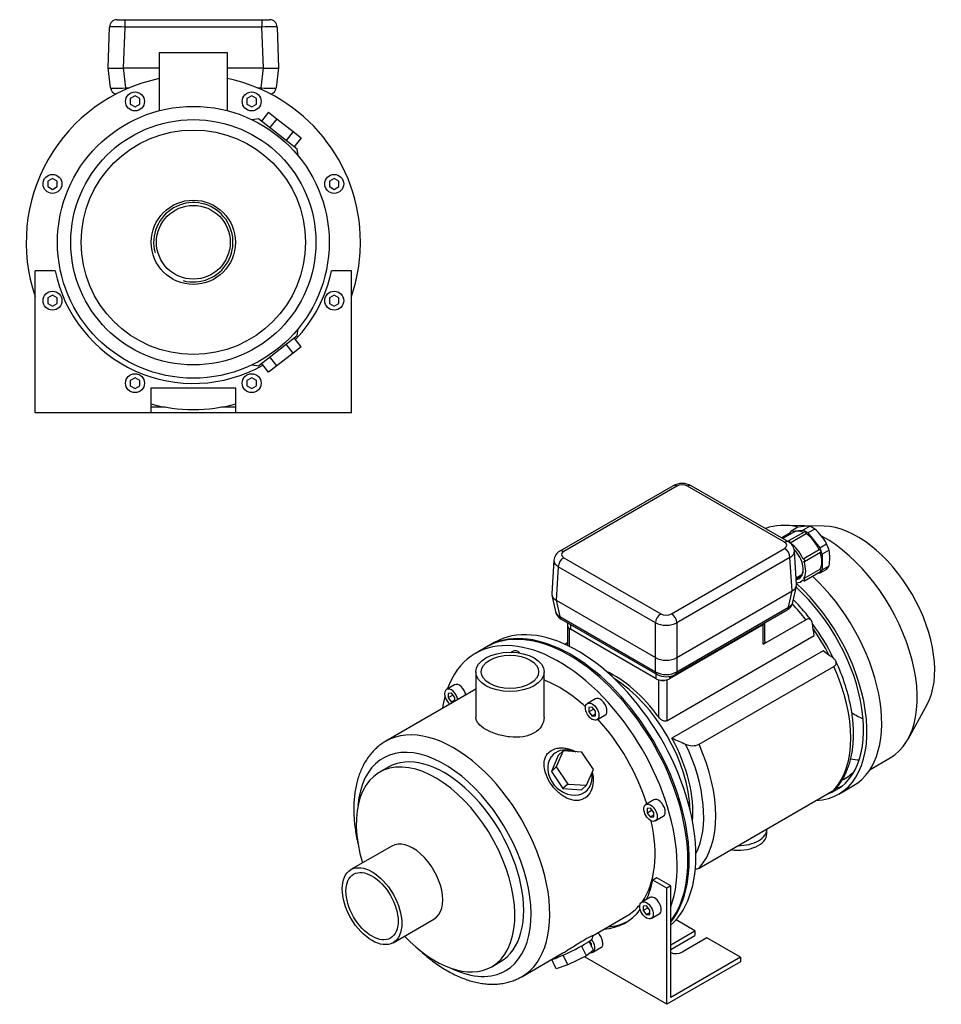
# Model space of a CAD drawing. Header units: millimetres. Extents: x 226 to 1175, y 18 to 803.
# Tile 2 of 2: x 688 to 1175, y 18 to 538. Entities that reach past the tile are written whole.
import ezdxf

# ---------------------------------------------------------------- set-up
doc = ezdxf.new("R2010")
doc.units = ezdxf.units.MM
for name, color, linetype in [('BASETTA_MEC_71_T', 7, 'Continuous'), ('CARCASSA_MEC_71', 7, 'Continuous'), ('COPRIVENTOLA_MEC', 7, 'Continuous'), ('CORPO_MH_3-5_[2-', 7, 'Continuous'), ('FLANGIA_MOTORE_T', 7, 'Continuous'), ('GHIERA_PG13_5_CO', 7, 'Continuous'), ('PIEDINO_MEC_71_I', 7, 'Continuous'), ('STAFFA_3-5-9_INT', 7, 'Continuous')]:
    doc.layers.add(name, color=color, linetype=linetype)

# ---------------------------------------------------------------- blocks, each defined once
blk = doc.blocks.new('SE')
at = {"layer": 'BASETTA_MEC_71_T', "color": 7, "linetype": 'Continuous'}
for p, q in [((1033.45, 291.82), (973.7, 257.32)), ((1035.45, 291.62), (975.7, 257.12)), ((1092.37, 262.02), (1041.1, 291.62)), ((1094.37, 262.22), (1043.1, 291.82)), ((1032.62, 224.26), (1092.37, 258.76)), ((1098.61, 239.61), (1097.53, 257.45)), ((970.54, 252.55), (969.46, 234.72)), ((975.7, 253.86), (1026.96, 224.26)), ((1095.19, 253.97), (1035.44, 219.48)), ((1096.26, 236.31), (1095.19, 253.97)), ((972.87, 249.08), (971.8, 231.41)), ((1024.14, 219.48), (972.87, 249.08)), ((1098.39, 243.13), (1101.49, 244.92)), ((969.51, 234), (971.34, 225.4)), ((1035.44, 201.19), (1096.26, 236.31)), ((1094.48, 227.77), (1096.3, 236.33)), ((1096.72, 230.3), (1098.55, 238.9)), ((971.76, 231.43), (973.59, 222.87)), ((971.8, 231.41), (1024.14, 201.19)), ((1034.6, 192.21), (1093.67, 226.32)), ((1035.4, 193.66), (1094.48, 227.77)), ((973.59, 222.87), (1024.18, 193.66)), ((974.39, 221.42), (1024.98, 192.21)), ((977.77, 219.47), (977.77, 218.14)), ((979.23, 218.63), (979.23, 216.1)), ((1024.14, 201.19), (1024.14, 219.48)), ((1035.44, 219.48), (1035.44, 201.19)), ((1080.35, 218.14), (1080.35, 218.63)), ((1024.49, 189.97), (979.23, 216.1)), ((1080.35, 218.14), (1031.56, 189.97)), ((1024.18, 193.66), (1024.18, 201.17)), ((1035.4, 201.17), (1035.4, 193.66)), ((1024.49, 189.97), (1024.49, 192.5)), ((1031.56, 191.17), (1031.56, 189.97))]:
    blk.add_line(p, q, dxfattribs=at)
for centre, radius, start, end in [((1038.27, 282.83), 10.2, 61.7662, 118.2338), ((1091.58, 256.95), 5.96, 4.7607, 62.1677), ((976.4, 252.14), 5.85, 117.5513, 176.1229), ((1090.88, 231.59), 5.96, 297.9296, 347.4529), ((977.18, 226.68), 5.95, 192.3908, 242.0591), ((1029.79, 201.14), 10.14, 241.7025, 298.2975)]:
    blk.add_arc(centre, radius, start, end, dxfattribs=at)
for centre, major_axis, ratio, start_param, end_param in [((1035.45, 288.35), (2, -3.46), 0.57735, 2.356194, 3.141593), ((1038.27, 289.98), (4, 0), 0.578054, 0.786007, 2.355586), ((1041.1, 288.35), (-2, -3.46), 0.57735, 3.141593, 3.926991), ((1092.37, 258.76), (-2, -3.46), 0.57735, 3.135603, 3.926991), ((1089.53, 260.39), (-4, 0), 0.576647, 2.356803, 3.926382), ((975.7, 253.86), (2, -3.46), 0.57735, 2.356194, 3.141868), ((978.53, 255.49), (4, 0), 0.576647, 2.356803, 3.926382), ((1092.37, 255.49), (2, -3.46), 0.57735, 0.820305, 2.356194), ((1089.53, 257.12), (-8, -0.24), 0.576999, 2.339382, 3.158863), ((978.53, 252.23), (8, -0.24), 0.576999, 3.125473, 3.943803), ((975.7, 250.59), (2, 3.46), 0.57735, 0.785398, 2.321288), ((1091.66, 249.98), (4.65, -8.05), 0.57735, 0.737786, 0.977496), ((1090.58, 239.86), (-8.03, 0.6), 0.572756, 2.406383, 3.219219), ((977.49, 234.96), (8.03, 0.6), 0.572756, 3.063966, 3.876802), ((1088.78, 231.4), (-7.99, 0.83), 0.573109, 2.423363, 3.080945), ((979.29, 226.51), (7.99, 0.83), 0.573109, 3.20224, 3.859822), ((1026.96, 221), (2, 3.46), 0.57735, 0.785398, 2.321288), ((1029.79, 225.9), (-4, 0), 0.578054, 0.786007, 2.355586), ((1032.62, 221), (-2, 3.46), 0.57735, 3.961897, 5.497787), ((1091.67, 229.78), (-2, 3.46), 0.57735, 3.141593, 3.804818), ((976.39, 224.89), (2, 3.46), 0.57735, 2.478368, 3.141593), ((1029.79, 222.63), (8, 0), 0.557214, 3.9276, 5.497178), ((1076.81, 220.18), (-5, 0), 0.57735, 2.356194, 2.851562), ((982.77, 218.14), (5, 0), 0.57735, 3.141593, 3.926991), ((1029.79, 204.76), (-8, 0), 0.630132, 0.792825, 2.348768), ((1029.79, 197.35), (-8, 0), 0.647258, 0.792825, 2.348768), ((1026.98, 195.68), (2, 3.46), 0.57735, 2.478368, 3.142374), ((1032.6, 195.68), (-2, 3.46), 0.57735, 3.141164, 3.804818), ((1028.02, 192.01), (5, 0), 0.57735, 3.926991, 5.497787)]:
    blk.add_ellipse(centre, major_axis=major_axis, ratio=ratio, start_param=start_param, end_param=end_param, dxfattribs=at)
for points in [[(1096.3, 236.33), (1096.28, 236.32), (1096.26, 236.31)], [(971.8, 231.41), (971.78, 231.42), (971.76, 231.43)], [(1024.18, 201.17), (1024.16, 201.18), (1024.14, 201.19)], [(1035.44, 201.19), (1035.42, 201.18), (1035.4, 201.17)]]:
    blk.add_open_spline(points, degree=2, dxfattribs=at)
at = {"layer": 'CARCASSA_MEC_71', "color": 7, "linetype": 'Continuous'}
for p, q in [((1081.05, 208.12), (1103.59, 221.13)), ((1081.05, 208.12), (1081.05, 218.65)), ((1081.93, 209.78), (1081.93, 219.54)), ((977.65, 218.14), (977.65, 207.55)), ((978.52, 216.61), (978.52, 207.12)), ((976.24, 208.2), (977.65, 209.01)), ((1030.14, 167.8), (1107.92, 212.71)), ((1112.78, 204.72), (1032.88, 158.59)), ((1047.17, 155.34), (1118.4, 196.47)), ((1025.9, 169.61), (1025.9, 189.39)), ((1030.14, 189.39), (1030.14, 167.8)), ((1047.17, 90.02), (1118.4, 131.15))]:
    blk.add_line(p, q, dxfattribs=at)
for centre, radius, start, end in [((318.43, 110.77), 796.05, 7.35729, 7.8239), ((711.59, -330.41), 668.82, 52.55126, 53.14032), ((1438.37, 1070.65), 998.14, 246.03073, 246.48181), ((1043.71, 163.22), 8.6, 245.0055, 293.7441), ((1043.71, 97.87), 8.57, 279.9697, 293.8261)]:
    blk.add_arc(centre, radius, start, end, dxfattribs=at)
for centre, major_axis, start_param, end_param in [((1077.78, 187.26), (-35, 60.62), 4.949263, 5.111172), ((980.65, 218.14), (3, 0), 2.856231, 3.584463), ((1085.65, 191.8), (-28.5, 49.36), 4.564478, 4.934381), ((1083.53, 190.58), (-29.5, 51.1), 4.614488, 4.884952), ((1002.21, 143.63), (-29.5, 51.1), 4.89396, 5.598633), ((1077.78, 187.26), (35, -60.62), 0.177153, 1.393644), ((1000.8, 142.82), (-29.5, 51.1), 3.963975, 5.460802), ((1028.02, 190.78), (-3, 0), 1.127926, 2.013667), ((1002.21, 143.63), (29.5, -51.1), 0.684552, 1.53039), ((1003.07, 144.13), (32.93, -57.04), 0.361265, 1.438022), ((1006.55, 146.14), (35, -60.62), 0.177153, 1.393644)]:
    blk.add_ellipse(centre, major_axis=major_axis, ratio=0.57735, start_param=start_param, end_param=end_param, dxfattribs=at)
for points, knots in [([(1106.45, 220.78), (1106.37, 220.9), (1105.51, 222.04), (1103.65, 224.35), (1101.01, 227.42), (1098.77, 229.83), (1097.42, 231.2), (1097.01, 231.62)], [0, 0, 0, 0, 0.0050417, 0.0597169, 0.1144308, 0.1691896, 0.1935582, 0.1935582, 0.1935582, 0.1935582]), ([(1107.07, 219.14), (1107, 219.61), (1106.88, 220.03), (1106.61, 220.57), (1106.5, 220.74), (1106.25, 221.03), (1106.11, 221.15), (1105.81, 221.35), (1105.64, 221.43), (1105.28, 221.53), (1105.09, 221.55), (1104.69, 221.53), (1104.47, 221.5), (1104.04, 221.36), (1103.81, 221.26), (1103.59, 221.13)], [0, 0, 0, 0, 0.25, 0.25, 0.375, 0.375, 0.5, 0.5, 0.625, 0.625, 0.75, 0.75, 0.875, 0.875, 1, 1, 1, 1]), ([(1081.93, 209.77), (1081.93, 209.63), (1081.92, 209.48), (1081.86, 209.17), (1081.81, 209.01), (1081.66, 208.7), (1081.57, 208.56), (1081.34, 208.31), (1081.21, 208.21), (1081.05, 208.12)], [0.5230095, 0.5230095, 0.5230095, 0.5230095, 0.625, 0.625, 0.75, 0.75, 0.875, 0.875, 1, 1, 1, 1]), ([(1118.4, 196.47), (1118.63, 196.6), (1118.83, 196.75), (1119.16, 197.06), (1119.3, 197.23), (1119.51, 197.58), (1119.58, 197.77), (1119.66, 198.14), (1119.67, 198.32), (1119.63, 198.7), (1119.58, 198.88), (1119.43, 199.24), (1119.34, 199.42), (1119.1, 199.77), (1118.96, 199.94), (1118.64, 200.26), (1118.46, 200.42), (1118.26, 200.56)], [0, 0, 0, 0, 0.125, 0.125, 0.25, 0.25, 0.375, 0.375, 0.5, 0.5, 0.625, 0.625, 0.75, 0.75, 0.875, 0.875, 1, 1, 1, 1]), ([(1119.09, 131.71), (1119.55, 132.21), (1120.5, 133.23), (1121.98, 135.24), (1123.43, 137.59), (1124.73, 140.14), (1125.86, 142.86), (1126.8, 145.74), (1127.57, 148.79), (1128.15, 151.97), (1128.54, 155.29), (1128.74, 158.72), (1128.75, 162.25), (1128.58, 165.87), (1128.22, 169.56), (1127.67, 173.32), (1126.94, 177.11), (1126.04, 180.94), (1124.97, 184.79), (1123.72, 188.65), (1122.33, 192.48), (1120.86, 196.08), (1119.92, 198.14), (1119.44, 199.2)], [0, 0, 0, 0, 0.032219, 0.07913, 0.126449, 0.174216, 0.222426, 0.271041, 0.319995, 0.369212, 0.418613, 0.46813, 0.517706, 0.567293, 0.61686, 0.66639, 0.715875, 0.765311, 0.8147, 0.864045, 0.913352, 0.962625, 1, 1, 1, 1]), ([(1030.14, 167.8), (1029.99, 167.71), (1029.81, 167.65), (1029.45, 167.58), (1029.25, 167.57), (1028.86, 167.59), (1028.66, 167.63), (1028.26, 167.75), (1028.07, 167.82), (1027.68, 168.01), (1027.49, 168.12), (1027.13, 168.36), (1026.96, 168.5), (1026.46, 168.93), (1026.16, 169.26), (1025.9, 169.61)], [0, 0, 0, 0, 0.125, 0.125, 0.25, 0.25, 0.375, 0.375, 0.5, 0.5, 0.625, 0.625, 0.75, 0.75, 1, 1, 1, 1]), ([(1119.12, 131.71), (1119.08, 131.67), (1119.04, 131.63), (1118.83, 131.43), (1118.63, 131.28), (1118.4, 131.15)], [0.8425236, 0.8425236, 0.8425236, 0.8425236, 0.875, 0.875, 1, 1, 1, 1])]:
    blk.add_open_spline(points, degree=3, knots=knots, dxfattribs=at)
at = {"layer": 'COPRIVENTOLA_MEC', "color": 7, "linetype": 'Continuous'}
for p, q in [((1113.22, 270.49), (1092.39, 270.91)), ((1157.53, 158.08), (1167.58, 176.34)), ((1137.51, 142.07), (1148.08, 148.17)), ((1120.94, 129.04), (1128.72, 133.53))]:
    blk.add_line(p, q, dxfattribs=at)
for centre, major_axis, start_param, end_param in [((1113.58, 207.93), (-34.5, 59.76), 5.788852, 6.194869), ((1130.91, 217.93), (-28.79, 49.86), 3.477609, 5.947168), ((1113.58, 207.93), (-34.5, 59.76), 3.141593, 5.532143), ((1084.94, 191.4), (-36, 62.35), 2.847296, 5.226799), ((1092.72, 195.89), (-36, 62.35), 3.141593, 5.212918), ((1084.94, 191.4), (-34.75, 60.19), 3.010588, 5.220354), ((1129.14, 216.91), (-27.99, 48.48), -3.960361, -3.807829), ((1113.19, 207.7), (-33.25, 57.59), -3.62226, -3.521084), ((1090.95, 194.87), (-33.25, 57.59), 3.102205, 3.307162), ((1090.95, 194.87), (-34.75, 60.19), 2.981861, 3.055004)]:
    blk.add_ellipse(centre, major_axis=major_axis, ratio=0.57735, start_param=start_param, end_param=end_param, dxfattribs=at)
at = {"layer": 'CORPO_MH_3-5_[2-', "color": 7, "linetype": 'Continuous'}
for p, q in [((934.75, 206.59), (929.1, 203.32)), ((948.94, 204.52), (948.01, 203.99)), ((929.34, 193.6), (929.34, 169.61)), ((965.34, 169.61), (965.34, 193.6)), ((929.34, 184.41), (881.77, 156.94)), ((918.13, 186.74), (913.89, 184.29)), ((916.39, 182.32), (914.62, 182.16)), ((914.62, 182.16), (914.62, 179.8)), ((918.16, 180.12), (916.39, 182.32)), ((917.21, 181.3), (914.62, 179.8)), ((914.62, 179.8), (916.39, 177.6)), ((918.16, 178.62), (916.39, 177.6)), ((916.39, 177.6), (917.76, 177.73)), ((918.16, 177.95), (918.16, 180.12)), ((992.5, 179.37), (988.26, 176.92)), ((990.76, 174.95), (988.99, 174.79)), ((988.99, 174.79), (988.99, 172.43)), ((991.58, 173.93), (988.99, 172.43)), ((988.99, 172.43), (990.76, 170.24)), ((992.53, 172.75), (990.76, 174.95)), ((992.53, 170.39), (992.53, 172.75)), ((992.53, 171.26), (990.76, 170.24)), ((990.76, 170.24), (992.53, 170.39)), ((993.26, 168.26), (997.5, 170.71)), ((975.47, 151.81), (971.81, 143.41)), ((975.47, 151.81), (972.86, 149.46)), ((985.25, 151.17), (975.47, 151.81)), ((991.36, 142.13), (985.25, 151.17)), ((972.86, 149.46), (969.2, 141.06)), ((883.07, 143.26), (878.43, 140.58)), ((971.81, 143.41), (969.2, 141.06)), ((969.2, 141.06), (975.31, 132.02)), ((971.81, 143.41), (977.92, 134.37)), ((987.7, 133.73), (991.36, 142.13)), ((977.92, 134.37), (975.31, 132.02)), ((975.31, 132.02), (985.09, 131.37)), ((977.92, 134.37), (987.7, 133.73)), ((987.7, 133.73), (985.09, 131.37)), ((1023.31, 126.01), (1019.07, 123.56)), ((1021.57, 121.59), (1019.8, 121.43)), ((1019.8, 121.43), (1019.8, 119.08)), ((1022.39, 120.57), (1019.8, 119.08)), ((1023.34, 119.39), (1021.57, 121.59)), ((1019.8, 119.08), (1021.57, 116.88)), ((1023.34, 117.9), (1021.57, 116.88)), ((1021.57, 116.88), (1023.34, 117.04)), ((1023.34, 117.04), (1023.34, 119.39)), ((1024.07, 114.9), (1028.31, 117.35)), ((884.96, 101.63), (863.38, 89.17)), ((885.63, 50.63), (907.21, 63.09)), ((991.27, 54.46), (1009.1, 64.76)), ((990.66, 52.67), (991.29, 54.46)), ((987.7, 43.74), (985.19, 48.89)), ((991.36, 46.63), (989.1, 51.27)), ((953.52, 32.67), (975.31, 45.25)), ((971.81, 36.88), (969.46, 41.71)), ((977.92, 38.87), (975.41, 44.04)), ((987.7, 43.74), (977.92, 38.87)), ((991.36, 46.63), (987.7, 43.74)), ((937.68, 37.96), (942.32, 40.64)), ((977.92, 38.87), (971.81, 36.88))]:
    blk.add_line(p, q, dxfattribs=at)
for centre, major_axis, ratio, start_param, end_param in [((978.88, 130.16), (44.13, -76.43), 0.57735, 0.241164, 3.141593), ((973.22, 126.89), (44.13, -76.43), 0.57735, 0.45581, 3.593987), ((951.44, 200.19), (2.5, -4.33), 0.57735, 2.083393, 3.141593), ((920.63, 182.41), (2.5, -4.33), 0.57735, 1.018715, 3.141593), ((973.22, 126.89), (35.88, -62.14), 0.57735, 2.076031, 2.512145), ((916.39, 179.96), (-2.5, 4.33), 0.57735, 0, 2.122878), ((916.39, 179.96), (-2.5, 4.33), 0.57735, 4.160308, 6.283185), ((973.22, 126.89), (44.13, -76.43), 0.57735, 3.660226, 3.763049), ((995, 175.04), (2.5, -4.33), 0.57735, 0, 3.141593), ((973.22, 126.89), (35.88, -62.14), 0.57735, 1.202887, 1.938706), ((917.64, 94.81), (-35.88, 62.14), 0.57735, 3.140829, 6.283185), ((917.64, 94.81), (-35.88, 62.14), 0.57735, 0, 0.000296), ((912.69, 91.95), (32.38, -56.08), 0.57735, 0, 3.835482), ((912.69, 91.95), (29.63, -51.31), 0.57735, 0, 3.141593), ((978.97, 140.42), (-8.7, 9.66), 0.810411, 5.253429, 6.283185), ((978.97, 140.42), (-8.7, 9.66), 0.810411, 0, 4.056698), ((908.06, 89.27), (29.62, -51.31), 0.57735, 0, 4.327423), ((1025.81, 121.68), (2.5, -4.33), 0.57735, 0, 3.141593), ((973.22, 126.89), (35.88, -62.14), 0.57735, 0.25816, 1.065562), ((896.08, 82.36), (11.13, -19.27), 0.57735, 0, 3.141593), ((973.22, 126.89), (35.88, -62.14), 0.57735, 0, 0.21901), ((908.06, 89.27), (29.62, -51.31), 0.57735, 5.097355, 6.283185), ((978.97, 47.12), (11.69, 5.69), 0.099506, 3.627919, 6.183016), ((912.69, 91.95), (32.38, -56.08), 0.57735, 5.589296, 6.283185)]:
    blk.add_ellipse(centre, major_axis=major_axis, ratio=ratio, start_param=start_param, end_param=end_param, dxfattribs=at)
for centre, major_axis in [((947.34, 193.6), (-18, 0)), ((947.34, 193.6), (-15.15, 0)), ((990.76, 172.59), (-2.5, 4.33)), ((1021.57, 119.23), (-2.5, 4.33)), ((874.51, 69.9), (11.12, -19.27)), ((874.51, 69.9), (9.74, -16.87))]:
    blk.add_ellipse(centre, major_axis=major_axis, ratio=0.57735, dxfattribs=at)
for points, knots in [([(965.34, 169.6), (965.34, 169.6), (965.34, 169.6), (965.34, 168.01), (964.87, 166.4), (963.09, 163.55), (961.74, 162.28), (959.24, 160.84), (958.31, 160.42), (956.35, 159.76), (955.32, 159.51), (952.04, 158.99), (949.7, 158.97), (946.16, 159.34), (945, 159.52), (942.7, 160.01), (941.56, 160.31), (939.38, 161), (938.35, 161.39), (936.38, 162.24), (935.45, 162.7), (932.95, 164.14), (931.61, 165.21), (930.26, 166.83), (929.91, 167.39), (929.46, 168.49), (929.34, 169.04), (929.34, 169.6), (929.34, 169.6), (929.34, 169.61)], [0.1249858, 0.1249858, 0.1249858, 0.1249858, 0.125, 0.125, 0.1875, 0.1875, 0.25, 0.25, 0.28125, 0.28125, 0.3125, 0.3125, 0.375, 0.375, 0.40625, 0.40625, 0.4375, 0.4375, 0.46875, 0.46875, 0.5, 0.5, 0.5625, 0.5625, 0.59375, 0.59375, 0.625, 0.625, 0.6251231, 0.6251231, 0.6251231, 0.6251231]), ([(881.76, 156.92), (881.65, 156.87), (880.81, 156.42), (879.19, 155.3), (877.1, 153.64), (875.14, 151.75), (873.34, 149.66), (871.69, 147.39), (870.21, 144.93), (868.9, 142.29), (867.76, 139.47), (866.8, 136.49), (866.02, 133.35), (865.44, 130.07), (865.05, 126.66), (864.85, 123.14), (864.85, 119.53), (865.03, 115.82), (865.41, 112.05), (865.97, 108.23), (866.56, 105.19), (866.95, 103.43), (867.06, 102.96)], [0, 0, 0, 0, 0.0022188, 0.0200427, 0.0378575, 0.0557202, 0.0736907, 0.0918188, 0.1101409, 0.1286765, 0.1474272, 0.1663779, 0.1855009, 0.2047605, 0.224119, 0.2435416, 0.2629986, 0.2824655, 0.3019235, 0.3213635, 0.3407805, 0.3477621, 0.3477621, 0.3477621, 0.3477621]), ([(987.84, 127.7), (987.24, 127.17), (986.58, 126.74), (985.18, 126.09), (984.42, 125.87), (982.08, 125.54), (980.43, 125.76), (978.01, 126.61), (977.2, 126.98), (975.64, 127.85), (974.88, 128.35), (972.66, 130.06), (971.3, 131.4), (968.9, 134.42), (967.89, 136.02), (966.31, 139.39), (965.77, 141.07), (965.39, 143.58), (965.34, 144.39), (965.4, 145.96), (965.51, 146.74), (965.91, 148.2), (966.2, 148.88), (966.96, 150.14), (967.44, 150.73), (969.13, 152.24), (970.61, 152.94), (973.1, 153.42), (973.99, 153.49), (975.77, 153.44), (976.68, 153.33), (979.16, 152.79), (980.71, 152.2), (982.16, 151.4)], [0, 0, 0, 0, 0.03125, 0.03125, 0.0625, 0.0625, 0.125, 0.125, 0.15625, 0.15625, 0.1875, 0.1875, 0.25, 0.25, 0.3125, 0.3125, 0.375, 0.375, 0.40625, 0.40625, 0.4375, 0.4375, 0.46875, 0.46875, 0.5, 0.5, 0.5625, 0.5625, 0.59375, 0.59375, 0.625, 0.625, 0.6792325, 0.6792325, 0.6792325, 0.6792325]), ([(990.74, 140.58), (991.05, 139.42), (991.24, 138.23), (991.36, 135.25), (991.11, 133.43), (989.96, 130.22), (989.04, 128.77), (987.84, 127.7)], [0.8346005, 0.8346005, 0.8346005, 0.8346005, 0.875, 0.875, 0.9375, 0.9375, 1, 1, 1, 1]), ([(975.31, 45.25), (975.37, 45.29), (975.44, 45.33), (976.28, 45.81), (977.06, 46.28), (978.65, 47.26), (979.47, 47.77), (981.09, 48.78), (981.9, 49.29), (983.48, 50.27), (984.27, 50.75), (986.48, 52.09), (987.81, 52.84), (989.35, 53.63), (989.79, 53.85), (990.5, 54.18), (990.78, 54.3), (991.2, 54.47), (991.31, 54.5), (991.3, 54.49)], [0.3721818, 0.3721818, 0.3721818, 0.3721818, 0.375, 0.375, 0.40625, 0.40625, 0.4375, 0.4375, 0.46875, 0.46875, 0.5, 0.5, 0.5625, 0.5625, 0.59375, 0.59375, 0.625, 0.625, 0.6619883, 0.6619883, 0.6619883, 0.6619883]), ([(898.72, 47.58), (898.82, 47.48), (899.9, 46.46), (901.97, 44.59), (904.97, 42.1), (908.03, 39.79), (911.13, 37.68), (914.27, 35.76), (917.43, 34.06), (920.61, 32.57), (923.79, 31.32), (926.96, 30.29), (930.11, 29.52), (933.22, 28.98), (936.28, 28.7), (939.26, 28.67), (942.16, 28.89), (944.97, 29.36), (947.67, 30.06), (950.22, 31), (952.21, 31.91), (953.18, 32.5), (953.47, 32.67)], [0.6477599, 0.6477599, 0.6477599, 0.6477599, 0.6498567, 0.6692607, 0.6886967, 0.7081662, 0.7276689, 0.7472019, 0.7667586, 0.7863264, 0.805881, 0.8253947, 0.8448322, 0.8641527, 0.8833135, 0.9022767, 0.9210156, 0.9395201, 0.9578004, 0.975886, 0.9938228, 1, 1, 1, 1])]:
    blk.add_open_spline(points, degree=3, knots=knots, dxfattribs=at)
at = {"layer": 'FLANGIA_MOTORE_T', "color": 7, "linetype": 'Continuous'}
blk.add_line((939, 209.04), (935.46, 206.99), dxfattribs=at)
for centre, major_axis, start_param, end_param in [((979.59, 130.57), (44.12, -76.43), 0.219659, 3.149605), ((983.12, 132.61), (44.12, -76.43), 0.121401, 3.141593), ((1000.8, 142.82), (29.5, -51.1), 0.822383, 2.31921)]:
    blk.add_ellipse(centre, major_axis=major_axis, ratio=0.57735, start_param=start_param, end_param=end_param, dxfattribs=at)
at = {"layer": 'GHIERA_PG13_5_CO', "color": 7, "linetype": 'Continuous'}
for p, q in [((1102.03, 268.39), (1105.66, 270.48)), ((1095.3, 266.89), (1090.79, 264.29)), ((1097.2, 267.33), (1091.36, 263.95)), ((1102.95, 267.57), (1094.47, 262.67)), ((1103.82, 266.42), (1095.34, 261.52)), ((1099.42, 269.92), (1095.79, 267.83)), ((1095.79, 267.83), (1102.03, 268.39)), ((1108.26, 268.98), (1104.63, 266.89)), ((1104.63, 266.89), (1110.87, 259.12)), ((1110.87, 259.12), (1114.5, 261.22)), ((1110.61, 258.05), (1102.12, 253.15)), ((1102.87, 251.85), (1111.36, 256.75)), ((1115.8, 257.87), (1112.17, 255.78)), ((1112.17, 255.78), (1112.17, 247.45)), ((1112.17, 247.45), (1115.8, 249.55)), ((1102.58, 242.85), (1111.07, 247.75)), ((1102.87, 241.65), (1111.36, 246.54)), ((1110.87, 245.6), (1109.52, 245.48)), ((1114.5, 247.7), (1110.87, 245.6)), ((1100.97, 241.21), (1102.22, 241.93))]:
    blk.add_line(p, q, dxfattribs=at)
for centre, radius, start, end in [((1104.79, 245.03), 25.46, 88.0317, 102.1761), ((1090.63, 248.42), 27.09, 28.1909, 49.397), ((1094.68, 253.71), 21.52, 348.8462, 11.1538)]:
    blk.add_arc(centre, radius, start, end, dxfattribs=at)
for centre, major_axis, start_param, end_param in [((1106.96, 258.81), (-6.75, 11.69), 5.361505, 5.634069), ((1103.33, 256.72), (-6.75, 11.69), 0.125517, 0.31778), ((1095.67, 266.24), (0.375, -0.65), 1.807572, 3.141593), ((1103.33, 256.72), (6.13, -10.61), 2.469888, 3.141593), ((1103.33, 256.72), (-6.75, 11.69), 5.361505, 5.634069), ((1103.33, 266.92), (0.375, -0.65), 0.41713, 3.141593), ((1103.33, 256.72), (6.12, -10.61), 1.366148, 2.299044), ((1094.84, 262.02), (0.375, -0.65), 0.41713, 4.050146), ((1094.84, 251.82), (6.13, -10.61), 1.366148, 2.299044), ((1106.96, 258.81), (6.75, -11.69), 1.172715, 1.445279), ((1094.84, 251.82), (5.18, -8.98), 0, 1.994862), ((1110.98, 257.4), (0.375, -0.65), 0, 3.141593), ((1103.33, 256.72), (6.75, -11.69), 1.172715, 1.445279), ((1103.33, 256.72), (6.13, -10.61), 0.31895, 1.23944), ((1102.5, 252.5), (0.375, -0.65), -0.630067, 3.248061), ((1094.84, 251.82), (6.13, -10.61), 0.31895, 1.251846), ((1106.96, 258.81), (6.75, -11.69), 0.125517, 0.398082), ((1095.2, 252.02), (-4.93, 8.54), 2.833264, 3.901959), ((1103.33, 256.72), (6.75, -11.69), 0.125517, 0.398082), ((1110.98, 247.19), (-0.375, 0.65), 3.141593, 5.342456), ((1094.84, 251.82), (5.18, -8.98), 6.0106, 6.283185), ((1094.84, 251.82), (-6.12, 10.61), 2.797599, 3.346241), ((1102.5, 242.29), (-0.375, 0.65), 1.464328, 5.342456)]:
    blk.add_ellipse(centre, major_axis=major_axis, ratio=0.57735, start_param=start_param, end_param=end_param, dxfattribs=at)
at = {"layer": 'PIEDINO_MEC_71_I', "color": 7, "linetype": 'Continuous'}
blk.add_line((1082.97, 108.11), (1082.97, 110.56), dxfattribs=at)
for centre, major_axis, start_param, end_param in [((1067.97, 110.56), (-15, 0), 1.555732, 3.156657), ((1067.97, 108.11), (-15, 0), 1.304816, 3.141593), ((1067.97, 110.56), (-10.5, 0), -4.028803, -3.825178)]:
    blk.add_ellipse(centre, major_axis=major_axis, ratio=0.57735, start_param=start_param, end_param=end_param, dxfattribs=at)
at = {"layer": 'STAFFA_3-5-9_INT', "color": 7, "linetype": 'Continuous'}
for p, q in [((1024.82, 84.85), (1022.7, 83.63)), ((1030.14, 79.33), (1022.7, 83.63)), ((1032.26, 80.56), (1024.82, 84.85)), ((1032.26, 80.56), (1030.14, 79.33)), ((1030.14, 18.1), (1030.14, 79.33)), ((1032.26, 21.77), (1032.26, 80.56)), ((1021.19, 74.48), (1016.95, 72.03)), ((1019.45, 70.06), (1017.68, 69.9)), ((1017.68, 69.9), (1017.68, 67.55)), ((1020.27, 69.04), (1017.68, 67.55)), ((1021.21, 67.86), (1019.45, 70.06)), ((1021.21, 65.5), (1021.21, 67.86)), ((1017.68, 67.55), (1019.45, 65.35)), ((1021.21, 66.37), (1019.45, 65.35)), ((1019.45, 65.35), (1021.21, 65.5)), ((1021.95, 63.37), (1026.19, 65.82)), ((1044.99, 56.88), (1035.02, 62.64)), ((1032.26, 49.53), (1044.99, 56.88)), ((1032.26, 47.08), (1044.99, 54.43)), ((1051.36, 53.2), (1038.2, 45.61)), ((1044.99, 56.88), (1044.99, 54.43)), ((1069.03, 43), (1051.36, 53.2)), ((989.46, 51.25), (989.18, 51.1)), ((990.41, 50.08), (989.32, 51.43)), ((990.41, 48.58), (990.41, 50.08)), ((990.41, 48.58), (990.41, 48.58)), ((991.14, 45.59), (995.38, 48.04)), ((987.01, 43), (987.01, 43.4)), ((1030.14, 18.1), (987.01, 43)), ((1069.03, 43), (1032.26, 21.77)), ((1069.03, 43), (1069.03, 40.55)), ((1069.03, 40.55), (1030.14, 18.1))]:
    blk.add_line(p, q, dxfattribs=at)
for centre, major_axis, start_param, end_param in [((971.1, 125.67), (-37.25, 64.52), 3.514775, 3.724263), ((1023.69, 70.15), (-2.5, 4.33), 3.141593, 6.283185), ((971.1, 125.67), (-37.25, 64.52), 2.869041, 3.382098), ((973.22, 126.89), (-37.25, 64.52), 2.869041, 3.113115), ((988.64, 49.92), (2.5, -4.33), 0, 1.815566), ((992.88, 52.37), (-2.5, 4.33), 3.141593, 5.26447), ((988.64, 49.92), (2.5, -4.33), 5.830585, 6.283185), ((1035.02, 47.45), (4.5, 0), 4.052757, 5.497787)]:
    blk.add_ellipse(centre, major_axis=major_axis, ratio=0.57735, start_param=start_param, end_param=end_param, dxfattribs=at)
blk.add_ellipse((1019.45, 67.7), major_axis=(2.5, -4.33), ratio=0.57735, dxfattribs=at)
blk = doc.blocks.new('SE4')
at = {"layer": 'BASETTA_MEC_71_T', "color": 7, "linetype": 'Continuous'}
for p, q in [((739.91, 537.84), (743.9, 537.84)), ((743.9, 537.84), (816.4, 537.84)), ((743.9, 537.84), (743.9, 533.98)), ((816.4, 537.84), (820.4, 537.84)), ((816.4, 537.84), (816.4, 533.98)), ((735.15, 512.34), (735.91, 533.98)), ((743.9, 533.98), (743.15, 512.34)), ((816.4, 533.98), (743.9, 533.98)), ((817.16, 512.34), (816.4, 533.98)), ((824.4, 533.98), (825.15, 512.34)), ((735.15, 512.34), (735.15, 512.34)), ((736.44, 501.85), (735.15, 512.34)), ((743.09, 512.34), (744.38, 501.85)), ((743.15, 512.34), (762.15, 512.34)), ((798.15, 512.34), (817.16, 512.34)), ((815.93, 501.85), (817.21, 512.34)), ((825.15, 512.34), (823.87, 501.85)), ((825.15, 512.34), (825.15, 512.34)), ((744.38, 501.85), (746.33, 501.85)), ((744.38, 501.85), (744.38, 501.01)), ((813.97, 501.85), (815.93, 501.85)), ((815.93, 501.85), (815.93, 501.01))]:
    blk.add_line(p, q, dxfattribs=at)
for centre, start, end in [((739.91, 533.84), 90, 178), ((820.4, 533.84), 2, 90), ((740.41, 502.34), 187, 252.6537), ((819.9, 502.34), 287.3463, 353)]:
    blk.add_arc(centre, 4, start, end, dxfattribs=at)
for centre, major_axis, ratio, start_param, end_param in [((743.91, 533.84), (-8, 0.14), 0.017434, 4.713302, 6.282881), ((816.4, 533.84), (8, 0.14), 0.017434, 0.000304, 1.569883), ((743.17, 512.69), (-8.02, -0.35), 0.043312, 0.003409, 1.559352), ((817.14, 512.69), (8.02, -0.35), 0.043312, 4.723833, 6.279777), ((744.44, 502.34), (-8, -0.49), 0.060259, 0.003713, 1.559657), ((815.87, 502.34), (8, -0.49), 0.060259, 4.723529, 6.279472)]:
    blk.add_ellipse(centre, major_axis=major_axis, ratio=ratio, start_param=start_param, end_param=end_param, dxfattribs=at)
for points in [[(743.15, 512.34), (743.12, 512.34), (743.09, 512.34)], [(817.21, 512.34), (817.19, 512.34), (817.16, 512.34)]]:
    blk.add_open_spline(points, degree=2, dxfattribs=at)
at = {"layer": 'CORPO_MH_3-5_[2-', "color": 7, "linetype": 'Continuous'}
for p, q in [((798.15, 520.34), (762.15, 520.34)), ((762.15, 520.34), (762.15, 489.81)), ((798.15, 489.81), (798.15, 520.34)), ((749.35, 497.6), (746.85, 496.16)), ((746.85, 496.16), (746.85, 493.27)), ((751.85, 496.16), (749.35, 497.6)), ((751.85, 493.27), (751.85, 496.16)), ((810.96, 497.6), (808.46, 496.16)), ((808.46, 496.16), (808.46, 493.27)), ((813.46, 496.16), (810.96, 497.6)), ((813.46, 493.27), (813.46, 496.16)), ((746.85, 493.27), (749.35, 491.83)), ((749.35, 491.83), (751.85, 493.27)), ((808.46, 493.27), (810.96, 491.83)), ((810.96, 491.83), (813.46, 493.27)), ((819.84, 488.95), (816.15, 484.22)), ((819.84, 488.95), (824.16, 485.58)), ((814.55, 485.47), (811.18, 485.06)), ((835.03, 469.47), (814.55, 485.47)), ((824.16, 485.58), (820.47, 480.85)), ((824.16, 485.58), (832.81, 478.82)), ((832.81, 478.82), (829.11, 474.09)), ((832.81, 478.82), (837.13, 475.45)), ((837.13, 475.45), (833.43, 470.72)), ((835.45, 466.08), (835.03, 469.47)), ((705.78, 454.03), (703.28, 452.59)), ((703.28, 452.59), (703.28, 449.7)), ((708.28, 452.59), (705.78, 454.03)), ((708.28, 449.7), (708.28, 452.59)), ((854.53, 454.03), (852.03, 452.59)), ((852.03, 452.59), (852.03, 449.7)), ((857.03, 452.59), (854.53, 454.03)), ((857.03, 449.7), (857.03, 452.59)), ((703.28, 449.7), (705.78, 448.26)), ((705.78, 448.26), (708.28, 449.7)), ((852.03, 449.7), (854.53, 448.26)), ((854.53, 448.26), (857.03, 449.7)), ((835.03, 371.21), (835.45, 374.58)), ((814.55, 355.21), (835.03, 371.21)), ((837.13, 365.23), (833.43, 369.96)), ((832.81, 361.86), (829.11, 366.59)), ((837.13, 365.23), (832.81, 361.86)), ((824.16, 355.1), (820.47, 359.83)), ((832.81, 361.86), (824.16, 355.1)), ((811.16, 355.62), (814.55, 355.21)), ((819.84, 351.73), (816.15, 356.46)), ((824.16, 355.1), (819.84, 351.73))]:
    blk.add_line(p, q, dxfattribs=at)
for centre, radius in [((749.35, 494.71), 5), ((810.96, 494.71), 5), ((780.15, 420.34), 71.75), ((780.15, 420.34), 64.75), ((780.15, 420.34), 59.25), ((705.78, 451.15), 5), ((854.53, 451.15), 5), ((780.15, 420.34), 22.25), ((780.15, 420.34), 19.48)]:
    blk.add_circle(centre, radius, dxfattribs=at)
for radius, start, end in [(88.25, 101.769, 198.884), (88.25, 0, 78.231), (20.95, 255, 195), (88.25, 341.116, 360), (88.25, 255.2289, 284.7711)]:
    blk.add_arc((780.15, 420.34), radius, start, end, dxfattribs=at)
at = {"layer": 'STAFFA_3-5-9_INT', "color": 7, "linetype": 'Continuous'}
for p, q in [((696.65, 330.34), (696.65, 405.34)), ((707.18, 405.34), (696.65, 405.34)), ((863.65, 405.34), (853.13, 405.34)), ((863.65, 330.34), (863.65, 405.34)), ((705.78, 392.42), (703.28, 390.98)), ((703.28, 390.98), (703.28, 388.09)), ((708.28, 390.98), (705.78, 392.42)), ((708.28, 388.09), (708.28, 390.98)), ((854.53, 392.42), (852.03, 390.98)), ((852.03, 390.98), (852.03, 388.09)), ((857.03, 390.98), (854.53, 392.42)), ((857.03, 388.09), (857.03, 390.98)), ((703.28, 388.09), (705.78, 386.65)), ((705.78, 386.65), (708.28, 388.09)), ((852.03, 388.09), (854.53, 386.65)), ((854.53, 386.65), (857.03, 388.09)), ((749.35, 348.85), (746.85, 347.41)), ((751.85, 347.41), (749.35, 348.85)), ((810.96, 348.85), (808.46, 347.41)), ((813.46, 347.41), (810.96, 348.85)), ((746.85, 347.41), (746.85, 344.52)), ((746.85, 344.52), (749.35, 343.08)), ((749.35, 343.08), (751.85, 344.52)), ((751.85, 344.52), (751.85, 347.41)), ((802.65, 343.34), (757.65, 343.34)), ((757.65, 343.34), (757.65, 330.34)), ((802.65, 330.34), (802.65, 343.34)), ((808.46, 347.41), (808.46, 344.52)), ((808.46, 344.52), (810.96, 343.08)), ((810.96, 343.08), (813.46, 344.52)), ((813.46, 344.52), (813.46, 347.41)), ((765.35, 333.34), (757.65, 333.34)), ((802.65, 333.34), (794.95, 333.34)), ((757.65, 330.34), (696.65, 330.34)), ((802.65, 330.34), (757.65, 330.34)), ((863.65, 330.34), (802.65, 330.34))]:
    blk.add_line(p, q, dxfattribs=at)
for centre in [(705.78, 389.53), (854.53, 389.53), (749.35, 345.97), (810.96, 345.97)]:
    blk.add_circle(centre, 5, dxfattribs=at)
for start, end in [(191.6155, 299.5328), (316.4672, 348.3845)]:
    blk.add_arc((780.15, 420.34), 74.5, start, end, dxfattribs=at)

msp = doc.modelspace()

# ---------------------------------------------------------------- block references
for name in ['SE4', 'SE']:
    msp.add_blockref(name, (0, 0))

doc.saveas('drawing.dxf')
